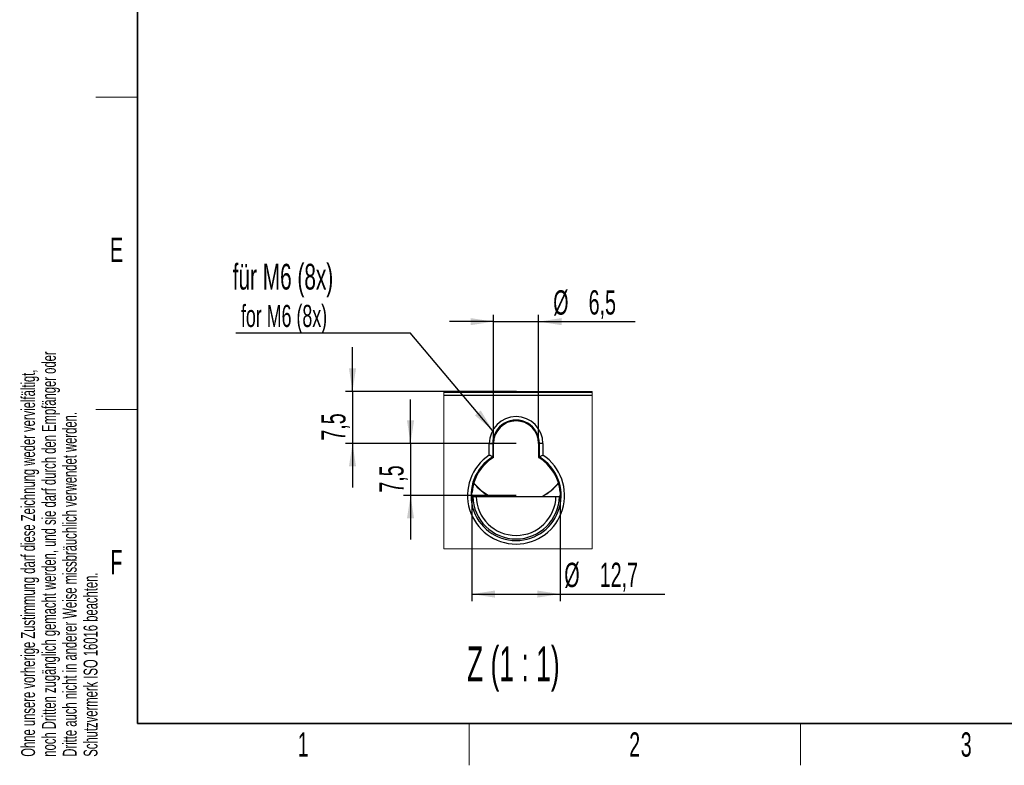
# Model space of a CAD drawing. Header units: millimetres. Extents: x 5 to 418, y 2 to 292.
# Tile 1 of 47: x 9 to 151, y 6 to 113. Entities that reach past the tile are written whole.
import ezdxf

# ---------------------------------------------------------------- set-up
doc = ezdxf.new("R2010")
doc.units = ezdxf.units.MM
doc.header["$PDSIZE"] = -1
doc.layers.add('SLD-0', color=7, linetype='Continuous')
doc.styles.add('SLDTEXTSTYLE0', font='TXT', dxfattribs={"width": 0.605})
doc.styles.add('SLDTEXTSTYLE2', font='TXT', dxfattribs={"width": 0.57})
doc.dimstyles.new('SLDDIMSTYLE3', dxfattribs={"dimtxt": 3.5, "dimasz": 3.302, "dimexe": 0, "dimexo": 0.0625, "dimgap": 0.875, "dimtad": 1, "dimrnd": 1e-09, "dimzin": 12, "dimdsep": 46, "dimtxsty": 'SLDTEXTSTYLE0', "dimsah": 1, "dimcen": 0.09, "dimadec": 0, "dimazin": 3, "dimtfac": 1, "dimtmove": 0, "dimatfit": 0, "dimfxl": 1, "dimfrac": 2, "dimtolj": 1, "dimtzin": 12, "dimarcsym": 0})
doc.dimstyles.new('SLDDIMSTYLE4', dxfattribs={"dimtxt": 3.5, "dimasz": 3.302, "dimexe": 0, "dimexo": 0.0625, "dimgap": 0.875, "dimtad": 1, "dimrnd": 1e-09, "dimzin": 12, "dimdsep": 46, "dimtxsty": 'SLDTEXTSTYLE0', "dimsah": 1, "dimcen": 0.09, "dimadec": 0, "dimazin": 3, "dimtfac": 1, "dimtofl": 0, "dimtmove": 0, "dimatfit": 3, "dimfxl": 1, "dimfrac": 2, "dimtolj": 1, "dimtzin": 12, "dimarcsym": 0})
doc.dimstyles.new('SLDDIMSTYLE5', dxfattribs={"dimtxt": 0.18, "dimasz": 3.302, "dimexe": 0, "dimexo": 0.0625, "dimgap": 0, "dimtad": 0, "dimtih": 1, "dimtoh": 1, "dimdec": 0, "dimrnd": 1e-09, "dimzin": 0, "dimdsep": 46, "dimtxsty": 'Standard', "dimsah": 1, "dimcen": 0.09, "dimadec": 0, "dimazin": 0, "dimtfac": 3.302, "dimtdec": 0, "dimtofl": 0, "dimtmove": 0, "dimatfit": 3, "dimfxl": 1, "dimfrac": 2, "dimtolj": 1, "dimtzin": 0, "dimarcsym": 0})

# ---------------------------------------------------------------- blocks, each defined once
blk = doc.blocks.new('_D_9')
at = {"layer": 'SLD-0', "color": 7}
for p, q in [((56.96, 59.85), (56.96, 66.2)), ((80.54, 59.85), (55.96, 59.85)), ((56.96, 59.85), (56.96, 52.35)), ((80.52, 52.35), (55.96, 52.35)), ((56.96, 52.35), (56.96, 46))]:
    blk.add_line(p, q, dxfattribs=at)
for points in [[(56.96, 59.85), (57.47, 63.16), (56.45, 63.16)], [(56.96, 52.35), (56.45, 49.05), (57.47, 49.05)]]:
    blk.add_solid(points, dxfattribs=at)
at = {"layer": 'SLD-0', "color": 7, "insert": (52.45, 52.76), "char_height": 3.5, "attachment_point": 1, "rotation": 90, "style": 'SLDTEXTSTYLE0'}
blk.add_mtext('7,5', dxfattribs=at)
blk = doc.blocks.new('_D_10')
at = {"layer": 'SLD-0', "color": 7}
for p, q in [((77.27, 69.9), (70.92, 69.9)), ((77.27, 52.35), (77.27, 70.9)), ((77.27, 69.9), (83.77, 69.9)), ((83.77, 52.35), (83.77, 70.9)), ((83.77, 69.9), (97.66, 69.9))]:
    blk.add_line(p, q, dxfattribs=at)
for points in [[(77.27, 69.9), (73.97, 70.41), (73.97, 69.39)], [(83.77, 69.9), (87.07, 69.39), (87.07, 70.41)]]:
    blk.add_solid(points, dxfattribs=at)
at = {"layer": 'SLD-0', "color": 7, "char_height": 3.5, "attachment_point": 1, "style": 'SLDTEXTSTYLE0'}
for s, insert in [('%%c', (85.87, 74.41)), ('6,5', (90.97, 74.42))]:
    blk.add_mtext(s, dxfattribs=dict(at, insert=insert))
blk = doc.blocks.new('_D_11')
at = {"layer": 'SLD-0', "color": 7}
for p, q in [((74.17, 44.85), (74.17, 29.66)), ((86.87, 44.85), (86.87, 29.66)), ((74.17, 30.66), (86.87, 30.66)), ((86.87, 30.66), (101.93, 30.66))]:
    blk.add_line(p, q, dxfattribs=at)
for points in [[(74.17, 30.66), (77.47, 30.15), (77.47, 31.17)], [(86.87, 30.66), (83.57, 31.17), (83.57, 30.15)]]:
    blk.add_solid(points, dxfattribs=at)
at = {"layer": 'SLD-0', "color": 7, "char_height": 3.5, "attachment_point": 1, "style": 'SLDTEXTSTYLE0'}
for s, insert in [('%%c', (87.47, 35.17)), ('12,7', (92.57, 35.18))]:
    blk.add_mtext(s, dxfattribs=dict(at, insert=insert))
blk = doc.blocks.new('_D_12')
at = {"layer": 'SLD-0', "color": 7}
for p, q in [((65.32, 52.35), (65.32, 58.7)), ((80.52, 52.35), (64.32, 52.35)), ((65.32, 52.35), (65.32, 44.85)), ((80.52, 44.85), (64.32, 44.85)), ((65.32, 44.85), (65.32, 38.5))]:
    blk.add_line(p, q, dxfattribs=at)
for points in [[(65.32, 52.35), (65.83, 55.66), (64.81, 55.66)], [(65.32, 44.85), (64.81, 41.55), (65.83, 41.55)]]:
    blk.add_solid(points, dxfattribs=at)
at = {"layer": 'SLD-0', "color": 7, "insert": (60.81, 45.26), "char_height": 3.5, "attachment_point": 1, "rotation": 90, "style": 'SLDTEXTSTYLE0'}
blk.add_mtext('7,5', dxfattribs=at)
blk = doc.blocks.new('SW_NOTE_0_1')
at = {"layer": 'SLD-0', "color": 0}
blk.add_line((-25.08, 0), (0, 0), dxfattribs=at)
at = {"layer": 'SLD-0', "color": 0, "attachment_point": 1, "style": 'SLDTEXTSTYLE0'}
for s, insert, char_height in [('für M6 (8x)', (-25.55, 9.94), 3.7042), ('for M6 (8x)', (-24.36, 4.02), 3.175)]:
    blk.add_mtext(s, dxfattribs=dict(at, insert=insert, char_height=char_height))

msp = doc.modelspace()

# ---------------------------------------------------------------- linework, layer by layer
at = {"color": 7, "linetype": 'Continuous', "lineweight": 25}
for p, q in [((70.1001, 59.8548), (91.4689, 59.8548)), ((70.1001, 59.7412), (91.4689, 59.7412)), ((91.4689, 59.2412), (70.1001, 59.2412)), ((76.655, 50.6816), (76.655, 52.3548)), ((76.655, 52.3548), (77.155, 52.3548)), ((77.155, 52.3548), (77.155, 50.4068)), ((77.155, 52.3548), (77.2686, 52.3548)), ((77.2686, 50.3424), (77.2686, 52.3548)), ((83.8822, 52.3548), (83.7686, 52.3548)), ((83.7686, 52.3548), (83.7686, 50.3424)), ((84.3821, 52.3548), (83.8822, 52.3548)), ((83.8822, 50.4068), (83.8822, 52.3548)), ((84.3821, 52.3548), (84.3821, 50.6816)), ((77.155, 50.4068), (77.2686, 50.3424)), ((77.2511, 50.3117), (77.2686, 50.3424)), ((83.7686, 50.3424), (83.8822, 50.4068)), ((83.7686, 50.3424), (83.786, 50.3117)), ((74.2729, 44.7412), (74.1668, 44.8462)), ((74.773, 44.7326), (86.2641, 44.7326)), ((86.8703, 44.8462), (86.7643, 44.7412))]:
    msp.add_line(p, q, dxfattribs=at)
at = {"color": 7, "linetype": 'Continuous', "lineweight": 18, "flags": 128}
msp.add_lwpolyline([(70.1001, 59.8548), (70.1001, 59.7412), (70.1001, 59.2412), (70.1001, 37.161), (91.4689, 37.161), (91.4689, 59.2412), (91.4689, 59.7412), (91.4689, 59.8548)], dxfattribs=at)
at = {"color": 7, "linetype": 'Continuous', "lineweight": 25, "flags": 128}
for points in [[(74.4122, 46.6341), (75.5307, 45.5478), (76.7746, 44.7326)], [(84.2626, 44.7326), (85.5065, 45.5478), (86.625, 46.6341)]]:
    msp.add_lwpolyline(points, dxfattribs=at)
at = {"color": 7, "linetype": 'Continuous', "lineweight": 25}
for centre, radius, start, end in [((80.5186, 52.3548), 3.8635, 0.00011, 179.99989), ((80.5186, 52.3548), 3.3636, 359.999909, 180.000091), ((80.5186, 52.3548), 3.25, 0.0001, 179.9999), ((80.5186, 44.8548), 6.9913, 123.546713, 56.453287), ((80.5186, 44.8548), 6.4914, 121.209028, 58.790972), ((80.5186, 44.8548), 6.3603, 120.912005, 175.569523), ((80.5186, 44.8548), 6.3603, 4.430458, 59.088076), ((80.518, 51.8017), 8.0165, 220.325464, 241.861999), ((80.5186, 51.8023), 8.0174, 298.139206, 319.673421), ((80.5186, 44.8548), 6.2468, 181.042221, 358.957779), ((80.5186, 44.8548), 5.7468, 181.218291, 358.781709)]:
    msp.add_arc(centre, radius, start, end, dxfattribs=at)
for points, knots in [([(77.155, 50.4068), (77.1464, 50.4116), (77.1154, 50.429), (77.0497, 50.4659), (76.9445, 50.5242), (76.8103, 50.5978), (76.7094, 50.6525), (76.6565, 50.6808), (76.655, 50.6816)], [0, 0, 0, 0, 0.051848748, 0.186731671, 0.396389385, 0.684195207, 0.991417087, 1, 1, 1, 1]), ([(83.8822, 50.4068), (83.8908, 50.4116), (83.9217, 50.429), (83.9875, 50.4659), (84.0926, 50.5242), (84.2268, 50.5978), (84.3277, 50.6525), (84.3807, 50.6808), (84.3821, 50.6816)], [0, 0, 0, 0, 0.05184306, 0.18673167, 0.39638938, 0.6841952, 0.99141133, 1, 1, 1, 1]), ([(74.1668, 44.8462), (74.1657, 44.8565), (74.1619, 44.8947), (74.1623, 44.9757), (74.1631, 45.098), (74.1687, 45.2264), (74.1748, 45.3122), (74.1772, 45.3461)], [0, 0, 0, 0, 0.06234176, 0.23010258, 0.48437544, 0.79595828, 1, 1, 1, 1]), ([(74.2729, 44.7412), (74.2832, 44.7401), (74.3215, 44.7362), (74.4025, 44.7359), (74.5251, 44.7333), (74.6535, 44.7327), (74.7393, 44.7326), (74.773, 44.7326)], [0, 0, 0, 0, 0.06248956, 0.23044893, 0.48513111, 0.79786997, 1, 1, 1, 1]), ([(86.2641, 44.7326), (86.3193, 44.7327), (86.4234, 44.733), (86.5649, 44.7337), (86.6723, 44.7371), (86.7351, 44.7367), (86.7603, 44.7405), (86.7643, 44.7412)], [0, 0, 0, 0, 0.33090959, 0.6245195, 0.84777837, 0.97553681, 1, 1, 1, 1]), ([(86.8599, 45.3461), (86.8636, 45.2912), (86.8706, 45.1875), (86.8753, 45.0463), (86.8741, 44.9389), (86.8749, 44.8758), (86.871, 44.8504), (86.8703, 44.8462)], [0, 0, 0, 0, 0.32998674, 0.62307104, 0.84602216, 0.97458395, 1, 1, 1, 1])]:
    msp.add_open_spline(points, degree=3, knots=knots, dxfattribs=at)
at = {"layer": 'SLD-0', "lineweight": 35}
for p, q in [((26, 282.5), (26, 12)), ((26, 12), (408, 12))]:
    msp.add_line(p, q, dxfattribs=at)
at = {"layer": 'SLD-0', "lineweight": 18}
for p, q in [((20, 102.25), (26, 102.25)), ((20, 57.25), (26, 57.25)), ((73.75, 6), (73.75, 12)), ((121.5, 6), (121.5, 12))]:
    msp.add_line(p, q, dxfattribs=at)
at = {"layer": 'SLD-0', "color": 7, "lineweight": 18}
msp.add_point((80.5425, 59.8548), dxfattribs=at)

# ---------------------------------------------------------------- block references
at = {"layer": 'SLD-0', "color": 7}
msp.add_blockref('SW_NOTE_0_1', (65.2514, 68.2843), dxfattribs=at)

# ---------------------------------------------------------------- texts
at = {"layer": 'SLD-0', "char_height": 2, "attachment_point": 1, "rotation": 90, "style": 'SLDTEXTSTYLE0'}
for s, insert in [('noch Dritten zugänglich gemacht werden, und sie darf durch den Empfänger oder', (12.2299, 7.2381)), ('Ohne unsere vorherige Zustimmung darf diese Zeichnung weder vervielfältigt,', (9.2299, 7.2381)), ('Dritte auch nicht in anderer Weise missbräuchlich verwendet werden.', (15.2299, 7.2381)), ('Schutzvermerk ISO 16016 beachten.', (18.2299, 7.2381))]:
    msp.add_mtext(s, dxfattribs=dict(at, insert=insert))
at = {"layer": 'SLD-0', "attachment_point": 2}
for s, insert, char_height, style in [('E', (22.9816, 82.0011), 3.5, 'SLDTEXTSTYLE0'), ('F', (22.9536, 37.0011), 3.5, 'SLDTEXTSTYLE0'), ('Z (1 : 1)', (80.1284, 23.1122), 5, 'SLDTEXTSTYLE2'), ('1', (49.8527, 10.743), 3.5, 'SLDTEXTSTYLE0'), ('2', (97.6027, 10.743), 3.5, 'SLDTEXTSTYLE0'), ('3', (145.3527, 10.743), 3.5, 'SLDTEXTSTYLE0')]:
    msp.add_mtext(s, dxfattribs=dict(at, insert=insert, char_height=char_height, style=style))

# ---------------------------------------------------------------- dimensions: what is measured, and where the dimension line sits
at = {"layer": 'SLD-0', "color": 7}
for base, p1, p2, dimstyle, picture, middle in [((83.7686, 69.8979), (77.2686, 52.3548), (83.7686, 52.3548), 'SLDDIMSTYLE3', '_D_10', (91.764, 69.8979)), ((86.8704, 30.657), (74.1668, 44.8462), (86.8704, 44.8462), 'SLDDIMSTYLE4', '_D_11', (94.7002, 30.657))]:
    dim = msp.add_linear_dim(base=base, p1=p1, p2=p2, text='%%c<>', dimstyle=dimstyle, dxfattribs=at)
    dim.commit()
    dim.dimension.update_dxf_attribs({"geometry": picture, "text_midpoint": middle, "dimtype": 160})
for base, p1, p2, picture, middle in [((56.9624, 52.3548), (80.5425, 59.8548), (80.5186, 52.3548), '_D_9', (56.9624, 56.1048)), ((65.3191, 44.8548), (80.5186, 52.3548), (80.5186, 44.8548), '_D_12', (65.3191, 48.6048))]:
    dim = msp.add_linear_dim(base=base, p1=p1, p2=p2, angle=90, dimstyle='SLDDIMSTYLE3', dxfattribs=at)
    dim.commit()
    dim.dimension.update_dxf_attribs({"geometry": picture, "text_midpoint": middle, "dimtype": 160})

# ---------------------------------------------------------------- leaders
msp.add_leader([(77.1422, 54.2328), (65.2514, 68.2843)], dimstyle='SLDDIMSTYLE5', dxfattribs=at)

doc.saveas('drawing.dxf')
